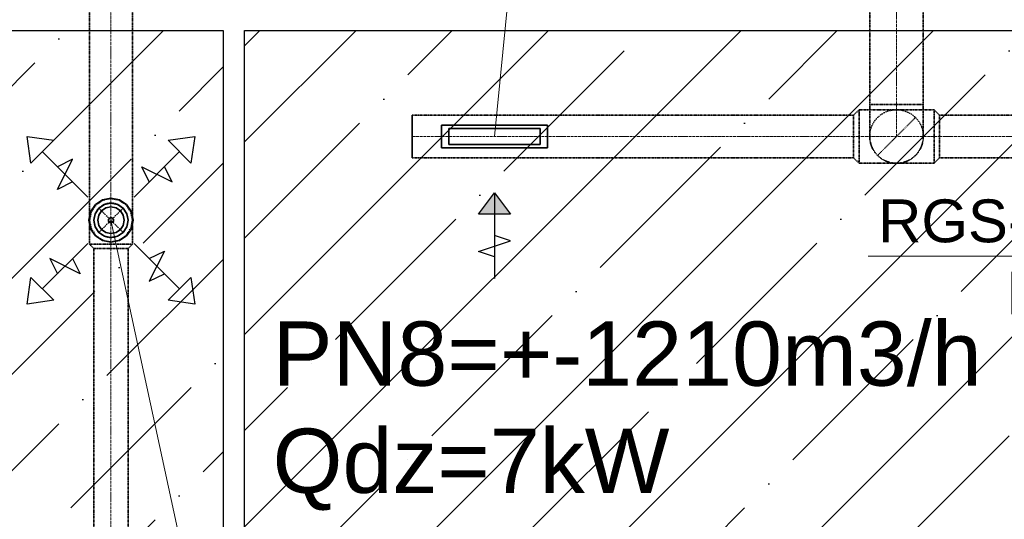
# Model space of a CAD drawing. Header units: millimetres. Extents: x -134161 to 355560, y -27497 to 30328.
# Tile 30 of 95: x -96464 to -91871, y 1743 to 4075. Entities that reach past the tile are written whole.
import ezdxf

# ---------------------------------------------------------------- set-up
doc = ezdxf.new("R2010")
doc.units = ezdxf.units.MM
for name, pattern in [('CenterLine', [17.2, 13, -2, 0.2, -2]), ('HIDDEN', [9.525, 6.35, -3.175]), ('UnderCeiling', [6.7, 4.2, -1, 0.5, -1])]:
    doc.linetypes.add(name, pattern=pattern)
doc.layers.add('AVK-A_uzdevums', color=1, linetype='CONTINUOUS', lineweight=30)
doc.layers.add('AVK-V_uzdevums', color=5, linetype='CONTINUOUS', lineweight=30)
for name, color, linetype in [('Vent-PN6-N-Iekarta', 7, 'CONTINUOUS'), ('Vent-PN6-P-Plusmas bulta', 7, 'CONTINUOUS'), ('Vent-PN7-N-Teksts-', 7, 'CONTINUOUS'), ('Vent-PN7-P', 7, 'CONTINUOUS'), ('Vent-PN7-P-Iekarta', 7, 'CONTINUOUS'), ('Vent-PN7-P-Teksts-', 7, 'CONTINUOUS'), ('Vent-PN8-N', 7, 'CONTINUOUS'), ('Vent-PN8-N-Plusmas bulta', 7, 'CONTINUOUS'), ('Vent-PN8-N-Teksts-', 7, 'CONTINUOUS')]:
    doc.layers.add(name, color=color, linetype=linetype)
doc.styles.add('Arial', font='arial.ttf', dxfattribs={"height": 187.5})
doc.styles.add('PBL', font='arial.ttf')

# ---------------------------------------------------------------- blocks, each defined once
blk = doc.blocks.new('*U133')
at = {"layer": 'Vent-PN8-N-Teksts-', "color": 7, "linetype": 'Continuous', "lineweight": 15}
for p, q in [((41666.7, 3529.9, 2200), (41551.7, 2971.1, 2200)), ((41551.7, 2971.1, 2200), (39640.2, 2971.1, 2200))]:
    blk.add_line(p, q, dxfattribs=at)
at = {"layer": 'Vent-PN8-N-Teksts-', "color": 7, "linetype": 'Continuous', "lineweight": 25, "style": 'Arial'}
for s, p in [('RGS-0-425-75', (39687.5, 3036.1, 2200)), ('L303', (40285.2, 2699.3, 2200))]:
    blk.add_text(s, height=200, dxfattribs=at).set_placement(p)
blk = doc.blocks.new('*U134')
at = {"layer": 'Vent-PN8-N-Teksts-', "color": 7, "linetype": 'Continuous', "lineweight": 15}
for p, q in [((37897.9, 3529.9, 2200), (38333.8, 7911.8, 2200)), ((38333.8, 7911.8, 2200), (40245.2, 7911.8, 2200))]:
    blk.add_line(p, q, dxfattribs=at)
at = {"layer": 'Vent-PN8-N-Teksts-', "color": 7, "linetype": 'Continuous', "lineweight": 25, "style": 'Arial'}
for s, p in [('RGS-0-425-75', (38381, 7976.8, 2200)), ('L303', (38978.7, 7640, 2200))]:
    blk.add_text(s, height=200, dxfattribs=at).set_placement(p)
blk = doc.blocks.new('*U136')
at = {"layer": 'Vent-PN7-N-Teksts-', "color": 7, "linetype": 'Continuous', "lineweight": 15}
for p, q in [((34172.4, 4883, 2300), (34419.1, 4247.1, 2300)), ((34419.1, 4247.1, 2300), (35942.2, 4247.1, 2300))]:
    blk.add_line(p, q, dxfattribs=at)
at = {"layer": 'Vent-PN7-N-Teksts-', "color": 7, "linetype": 'Continuous', "lineweight": 25, "style": 'Arial'}
for s, p in [('URH/A-125', (34466.4, 4312.1, 2300)), ('L100', (34869.9, 3975.3, 2300))]:
    blk.add_text(s, height=200, dxfattribs=at).set_placement(p)
blk = doc.blocks.new('*U137')
at = {"layer": 'Vent-PN7-N-Teksts-', "color": 7, "linetype": 'Continuous', "lineweight": 15}
for p, q in [((34172.4, 3105.8, 2300), (35197.8, -606.6, 2300)), ((35197.8, -606.6, 2300), (36720.9, -606.6, 2300))]:
    blk.add_line(p, q, dxfattribs=at)
at = {"layer": 'Vent-PN7-N-Teksts-', "color": 7, "linetype": 'Continuous', "lineweight": 25, "style": 'Arial'}
for s, p in [('URH/A-160', (35245.1, -541.6, 2300)), ('L200', (35648.5, -878.4, 2300))]:
    blk.add_text(s, height=200, dxfattribs=at).set_placement(p)
blk = doc.blocks.new('*U182')
at = {"layer": 'Vent-PN7-P-Teksts-', "color": 7, "linetype": 'Continuous', "lineweight": 15}
for p, q in [((36108.5, 3138.9, 2300), (36913, -597, 2300)), ((36913, -597, 2300), (38125.7, -597, 2300))]:
    blk.add_line(p, q, dxfattribs=at)
at = {"layer": 'Vent-PN7-P-Teksts-', "color": 7, "linetype": 'Continuous', "lineweight": 25, "style": 'Arial'}
for s, p in [('CRL-160', (36960.3, -532, 2300)), ('L200', (37208.6, -868.9, 2300))]:
    blk.add_text(s, height=200, dxfattribs=at).set_placement(p)
blk = doc.blocks.new('*U505')
at = {"layer": 'Vent-PN8-N-Plusmas bulta', "linetype": 'Continuous', "lineweight": 25}
blk.add_hatch(color=7, dxfattribs=at).paths.add_polyline_path([(37822.9, 3167.4), (37897.9, 3267.4), (37972.9, 3167.4)], flags=0)
at = {"layer": 'Vent-PN8-N-Plusmas bulta', "color": 7, "linetype": 'Continuous', "lineweight": 25}
for p, q in [((37822.9, 3167.4, 2171), (37897.9, 3267.4, 2171)), ((37897.9, 3267.4, 2171), (37897.9, 2867.4, 2171)), ((37897.9, 3267.4, 2171), (37972.9, 3167.4, 2171)), ((37822.9, 2992.4, 2171), (37972.9, 3042.4, 2171)), ((37972.9, 3042.4, 2171), (37897.9, 3067.4, 2171)), ((37897.9, 2967.4, 2171), (37822.9, 2992.4, 2171))]:
    blk.add_line(p, q, dxfattribs=at)
blk.add_3dface([(37822.9, 3167.4, 2171), (37897.9, 3267.4, 2171), (37972.9, 3167.4, 2171)], dxfattribs=at)
blk = doc.blocks.new('*U507')
at = {"layer": 'Vent-PN8-N', "color": 1, "linetype": 'UnderCeiling', "lineweight": 35}
for p, q in [((39948.2, 3654.9, 2300), (39973.2, 3629.9, 2300)), ((39948.2, 3404.9, 2300), (39973.2, 3429.9, 2300))]:
    blk.add_line(p, q, dxfattribs=at)
at = {"layer": 'Vent-PN8-N', "color": 7, "linetype": 'CenterLine', "lineweight": 18}
blk.add_line((39948.2, 3529.9, 2300), (39973.2, 3529.9, 2300), dxfattribs=at)
at = {"layer": 'Vent-PN8-N', "color": 1, "linetype": 'UnderCeiling', "lineweight": 35, "extrusion": (1, 0, 0)}
for centre, major_axis in [((39948.2, 3529.9, 2300), (0, 125)), ((39973.2, 3529.9, 2300), (0, 100))]:
    blk.add_ellipse(centre, major_axis=major_axis, ratio=1, start_param=0, end_param=3.141593, dxfattribs=at)
blk = doc.blocks.new('*U508')
at = {"layer": 'Vent-PN8-N', "color": 1, "linetype": 'UnderCeiling', "lineweight": 35}
for p, q in [((39598.2, 3654.9, 2300), (39573.2, 3629.9, 2300)), ((39598.2, 3404.9, 2300), (39573.2, 3429.9, 2300))]:
    blk.add_line(p, q, dxfattribs=at)
at = {"layer": 'Vent-PN8-N', "color": 7, "linetype": 'CenterLine', "lineweight": 18}
blk.add_line((39598.2, 3529.9, 2300), (39573.2, 3529.9, 2300), dxfattribs=at)
at = {"layer": 'Vent-PN8-N', "color": 1, "linetype": 'UnderCeiling', "lineweight": 35, "extrusion": (-1, 0, 0)}
for centre, major_axis in [((39573.2, 3529.9, 2300), (0, -100)), ((39598.2, 3529.9, 2300), (0, -125))]:
    blk.add_ellipse(centre, major_axis=major_axis, ratio=1, start_param=0, end_param=3.141593, dxfattribs=at)
blk = doc.blocks.new('*U510')
at = {"layer": 'Vent-PN8-N', "color": 1, "linetype": 'UnderCeiling', "lineweight": 35}
for p, q in [((39648.2, 3679.9, 2700), (39648.2, 6398.6, 2700)), ((39898.2, 3679.9, 2700), (39898.2, 6398.6, 2700))]:
    blk.add_line(p, q, dxfattribs=at)
at = {"layer": 'Vent-PN8-N', "color": 7, "linetype": 'CenterLine', "lineweight": 18}
blk.add_line((39773.2, 3679.9, 2700), (39773.2, 6398.6, 2700), dxfattribs=at)
blk = doc.blocks.new('*U511')
at = {"layer": 'Vent-PN8-N', "color": 7, "linetype": 'UnderCeiling', "lineweight": 18}
blk.add_line((39861.6, 3618.3, 2550), (39684.8, 3441.5, 2550), dxfattribs=at)
at = {"layer": 'Vent-PN8-N', "color": 1, "linetype": 'UnderCeiling', "lineweight": 35, "extrusion": (0, 1, 0)}
blk.add_ellipse((39773.2, 3679.9, 2700), major_axis=(-125, 0), ratio=1, start_param=0, end_param=3.141593, dxfattribs=at)
at = {"layer": 'Vent-PN8-N', "color": 1, "linetype": 'UnderCeiling', "lineweight": 35, "extrusion": (-1, 0, 0)}
for centre in [(39648.2, 3679.9, 2550), (39898.2, 3679.9, 2550)]:
    blk.add_ellipse(centre, major_axis=(0, -150), ratio=1, start_param=0, end_param=1.570796, dxfattribs=at)
at = {"layer": 'Vent-PN8-N', "color": 7, "linetype": 'CenterLine', "lineweight": 18, "extrusion": (-1, 0, 0)}
blk.add_ellipse((39773.2, 3679.9, 2550), major_axis=(0, -150), ratio=1, start_param=0, end_param=1.570796, dxfattribs=at)
at = {"layer": 'Vent-PN8-N', "color": 7, "linetype": 'HIDDEN', "lineweight": -3, "extrusion": (0, 0, -1)}
blk.add_ellipse((39773.2, 3529.9, 2550), major_axis=(-125, 0), ratio=1, start_param=0, end_param=3.141593, dxfattribs=at)
at = {"layer": 'Vent-PN8-N', "color": 1, "linetype": 'UnderCeiling', "lineweight": 35, "extrusion": (0, 0, -1)}
blk.add_ellipse((39773.2, 3529.9, 2550), major_axis=(125, 0), ratio=1, start_param=0, end_param=3.141593, dxfattribs=at)
blk = doc.blocks.new('*U512')
at = {"layer": 'Vent-PN8-N', "color": 7, "linetype": 'Continuous', "lineweight": -3}
blk.add_line((39773.2, 3529.9, 2493.8), (39773.2, 3529.9, 2492.8), dxfattribs=at)
blk = doc.blocks.new('*U513')
at = {"layer": 'Vent-PN8-N', "color": 1, "linetype": 'UnderCeiling', "lineweight": 35}
for p, q in [((39948.2, 3654.9, 2300), (39598.2, 3654.9, 2300)), ((39948.2, 3404.9, 2300), (39598.2, 3404.9, 2300))]:
    blk.add_line(p, q, dxfattribs=at)
at = {"layer": 'Vent-PN8-N', "color": 7, "linetype": 'CenterLine', "lineweight": 18}
blk.add_line((39948.2, 3529.9, 2300), (39598.2, 3529.9, 2300), dxfattribs=at)
blk = doc.blocks.new('*U514')
at = {"layer": 'Vent-PN8-N', "color": 1, "linetype": 'UnderCeiling', "lineweight": 35}
for p, q in [((39973.2, 3629.9, 2300), (42032.1, 3629.9, 2300)), ((39973.2, 3429.9, 2300), (42032.1, 3429.9, 2300))]:
    blk.add_line(p, q, dxfattribs=at)
at = {"layer": 'Vent-PN8-N', "color": 7, "linetype": 'CenterLine', "lineweight": 18}
blk.add_line((39973.2, 3529.9, 2300), (42032.1, 3529.9, 2300), dxfattribs=at)
blk = doc.blocks.new('*U516')
at = {"layer": 'Vent-PN6-N-Iekarta', "color": 1, "linetype": 'Continuous', "lineweight": 35}
for p, q in [((38145.4, 3582.4, 2186), (37650.4, 3582.4, 2186)), ((37650.4, 3477.4, 2186), (37650.4, 3582.4, 2186)), ((37685.4, 3567.4, 2200.1), (37685.4, 3492.4, 2200.1)), ((38110.4, 3567.4, 2200.1), (37685.4, 3567.4, 2200.1)), ((38110.4, 3492.4, 2200.1), (38110.4, 3567.4, 2200.1)), ((38145.4, 3582.4, 2186), (38145.4, 3477.4, 2186)), ((37685.4, 3492.4, 2200.1), (38110.4, 3492.4, 2200.1)), ((38145.4, 3477.4, 2186), (37650.4, 3477.4, 2186))]:
    blk.add_line(p, q, dxfattribs=at)
blk = doc.blocks.new('*U518')
at = {"layer": 'Vent-PN8-N', "color": 1, "linetype": 'UnderCeiling', "lineweight": 35}
for p, q in [((37514.2, 3629.9, 2300), (39573.2, 3629.9, 2300)), ((37514.2, 3429.9, 2300), (39573.2, 3429.9, 2300))]:
    blk.add_line(p, q, dxfattribs=at)
at = {"layer": 'Vent-PN8-N', "color": 7, "linetype": 'CenterLine', "lineweight": 18}
blk.add_line((37514.2, 3529.9, 2300), (39573.2, 3529.9, 2300), dxfattribs=at)
blk = doc.blocks.new('*U519')
at = {"layer": 'Vent-PN8-N', "color": 1, "linetype": 'Continuous', "lineweight": 35}
blk.add_line((37514.2, 3629.9, 2300), (37514.2, 3429.9, 2300), dxfattribs=at)
blk = doc.blocks.new('*U576')
at = {"layer": 'Vent-PN6-P-Plusmas bulta', "color": 7, "linetype": 'Continuous', "lineweight": 25}
for p, q in [((35735.1, 3406.1, 2269), (35717.5, 3529.9, 2269)), ((35717.5, 3529.9, 2269), (35841.2, 3512.2, 2269)), ((35735.1, 3406.1, 2269), (35717.5, 3529.9, 2269)), ((35717.5, 3529.9, 2269), (35841.2, 3512.2, 2269)), ((35841.2, 3512.2, 2269), (35735.1, 3406.1, 2269)), ((36375.8, 3512.2, 2269), (36499.5, 3529.9, 2269)), ((36375.8, 3512.2, 2269), (36499.5, 3529.9, 2269)), ((36481.8, 3406.1, 2269), (36375.8, 3512.2, 2269)), ((36499.5, 3529.9, 2269), (36481.8, 3406.1, 2269)), ((36499.5, 3529.9, 2269), (36481.8, 3406.1, 2269)), ((36000.3, 3247, 2269), (35788.2, 3459.2, 2269)), ((36216.7, 3247, 2269), (36428.8, 3459.2, 2269)), ((35858.9, 3282.4, 2269), (35929.6, 3423.8, 2269)), ((35929.6, 3423.8, 2269), (35858.9, 3388.5, 2269)), ((36287.4, 3317.8, 2269), (36252, 3388.5, 2269)), ((36252, 3388.5, 2269), (36393.5, 3317.8, 2269)), ((36393.5, 3317.8, 2269), (36358.1, 3388.5, 2269)), ((35929.6, 3317.8, 2269), (35858.9, 3282.4, 2269)), ((36000.3, 3030.7, 2269), (35788.2, 2818.5, 2269)), ((36216.7, 3030.7, 2269), (36428.8, 2818.5, 2269)), ((36287.4, 2960, 2269), (36358.1, 2995.3, 2269)), ((36358.1, 2995.3, 2269), (36287.4, 2853.9, 2269)), ((35964.9, 2889.2, 2269), (35823.5, 2960, 2269)), ((35823.5, 2960, 2269), (35858.9, 2889.2, 2269)), ((35929.6, 2960, 2269), (35964.9, 2889.2, 2269)), ((35717.5, 2747.8, 2269), (35735.1, 2871.6, 2269)), ((35717.5, 2747.8, 2269), (35735.1, 2871.6, 2269)), ((35735.1, 2871.6, 2269), (35841.2, 2765.5, 2269)), ((36287.4, 2853.9, 2269), (36358.1, 2889.2, 2269)), ((36375.8, 2765.5, 2269), (36481.8, 2871.6, 2269)), ((36481.8, 2871.6, 2269), (36499.5, 2747.8, 2269)), ((36481.8, 2871.6, 2269), (36499.5, 2747.8, 2269)), ((35841.2, 2765.5, 2269), (35717.5, 2747.8, 2269)), ((35841.2, 2765.5, 2269), (35717.5, 2747.8, 2269)), ((36499.5, 2747.8, 2269), (36375.8, 2765.5, 2269)), ((36499.5, 2747.8, 2269), (36375.8, 2765.5, 2269))]:
    blk.add_line(p, q, dxfattribs=at)
blk = doc.blocks.new('*U578')
at = {"layer": 'Vent-PN7-P', "color": 5, "linetype": 'UnderCeiling', "lineweight": 35}
for p, q in [((36008.5, 3026.9, 2600), (36028.5, 3006.9, 2600)), ((36208.5, 3026.9, 2600), (36188.5, 3006.9, 2600))]:
    blk.add_line(p, q, dxfattribs=at)
at = {"layer": 'Vent-PN7-P', "color": 7, "linetype": 'CenterLine', "lineweight": 18}
blk.add_line((36108.5, 3026.9, 2600), (36108.5, 3006.9, 2600), dxfattribs=at)
at = {"layer": 'Vent-PN7-P', "color": 5, "linetype": 'UnderCeiling', "lineweight": 35, "extrusion": (0, -1, 0)}
for centre, major_axis in [((36108.5, 3026.9, 2600), (100, 0)), ((36108.5, 3006.9, 2600), (80, 0))]:
    blk.add_ellipse(centre, major_axis=major_axis, ratio=1, start_param=0, end_param=3.141593, dxfattribs=at)
blk = doc.blocks.new('*U579')
at = {"layer": 'Vent-PN7-P', "color": 5, "linetype": 'UnderCeiling', "lineweight": 35}
for p, q in [((36008.5, 3026.9, 2600), (36008.5, 3250.9, 2600)), ((36208.5, 3026.9, 2600), (36208.5, 3250.9, 2600))]:
    blk.add_line(p, q, dxfattribs=at)
at = {"layer": 'Vent-PN7-P', "color": 7, "linetype": 'CenterLine', "lineweight": 18}
blk.add_line((36108.5, 3026.9, 2600), (36108.5, 3250.9, 2600), dxfattribs=at)
at = {"layer": 'Vent-PN7-P', "color": 7, "linetype": 'HIDDEN', "lineweight": -3}
for p, q in [((36051.9, 3195.4, 2476), (36165.1, 3082.3, 2476)), ((36165.1, 3195.4, 2476), (36051.9, 3082.3, 2476))]:
    blk.add_line(p, q, dxfattribs=at)
at = {"layer": 'Vent-PN7-P', "color": 7, "linetype": 'HIDDEN', "lineweight": -3, "extrusion": (0, 0, -1)}
blk.add_circle((-36108.5, 3138.9, -2476), 80, dxfattribs=at)
blk = doc.blocks.new('*U580')
at = {"layer": 'Vent-PN7-P', "color": 5, "linetype": 'UnderCeiling', "lineweight": 35}
for p, q in [((36028.5, 3006.9, 2600), (36028.5, 1267.5, 2600)), ((36188.5, 3006.9, 2600), (36188.5, 1267.5, 2600))]:
    blk.add_line(p, q, dxfattribs=at)
at = {"layer": 'Vent-PN7-P', "color": 7, "linetype": 'CenterLine', "lineweight": 18}
blk.add_line((36108.5, 3006.9, 2600), (36108.5, 1267.5, 2600), dxfattribs=at)
blk = doc.blocks.new('*U581')
at = {"layer": 'Vent-PN7-P-Iekarta', "color": 5, "linetype": 'Continuous', "lineweight": 35}
for p, q in [((36069.1, 3234, 2300), (36035.7, 3211.7, 2300)), ((36108.5, 3241.9, 2300), (36069.1, 3234, 2300)), ((36108.5, 3218.9, 2353), (36077.9, 3212.8, 2353)), ((36108.5, 3218.9, 2300), (36077.9, 3212.8, 2300)), ((36147.9, 3234, 2300), (36108.5, 3241.9, 2300)), ((36139.1, 3212.8, 2353), (36108.5, 3218.9, 2353)), ((36139.1, 3212.8, 2300), (36108.5, 3218.9, 2300)), ((36181.3, 3211.7, 2300), (36147.9, 3234, 2300)), ((36013.3, 3178.3, 2300), (36005.5, 3138.9, 2300)), ((36035.7, 3211.7, 2300), (36013.3, 3178.3, 2300)), ((36034.6, 3169.5, 2353), (36028.5, 3138.9, 2353)), ((36034.6, 3169.5, 2300), (36028.5, 3138.9, 2300)), ((36051.9, 3195.4, 2353), (36034.6, 3169.5, 2353)), ((36051.9, 3195.4, 2300), (36034.6, 3169.5, 2300)), ((36064.7, 3182.7, 2290), (36051.2, 3162.6, 2290)), ((36064.7, 3182.7, 2361), (36051.2, 3162.6, 2361)), ((36077.9, 3212.8, 2353), (36051.9, 3195.4, 2353)), ((36077.9, 3212.8, 2300), (36051.9, 3195.4, 2300)), ((36084.8, 3196.1, 2290), (36064.7, 3182.7, 2290)), ((36084.8, 3196.1, 2361), (36064.7, 3182.7, 2361)), ((36108.5, 3200.9, 2290), (36084.8, 3196.1, 2290)), ((36108.5, 3200.9, 2361), (36084.8, 3196.1, 2361)), ((36132.2, 3196.1, 2290), (36108.5, 3200.9, 2290)), ((36132.2, 3196.1, 2361), (36108.5, 3200.9, 2361)), ((36152.3, 3182.7, 2290), (36132.2, 3196.1, 2290)), ((36152.3, 3182.7, 2361), (36132.2, 3196.1, 2361)), ((36165.1, 3195.4, 2353), (36139.1, 3212.8, 2353)), ((36165.1, 3195.4, 2300), (36139.1, 3212.8, 2300)), ((36165.8, 3162.6, 2290), (36152.3, 3182.7, 2290)), ((36165.8, 3162.6, 2361), (36152.3, 3182.7, 2361)), ((36182.4, 3169.5, 2353), (36165.1, 3195.4, 2353)), ((36182.4, 3169.5, 2300), (36165.1, 3195.4, 2300)), ((36203.7, 3178.3, 2300), (36181.3, 3211.7, 2300)), ((36188.5, 3138.9, 2353), (36182.4, 3169.5, 2353)), ((36188.5, 3138.9, 2300), (36182.4, 3169.5, 2300)), ((36211.5, 3138.9, 2300), (36203.7, 3178.3, 2300)), ((36005.5, 3138.9, 2300), (36013.3, 3099.4, 2300)), ((36028.5, 3138.9, 2353), (36034.6, 3108.2, 2353)), ((36028.5, 3138.9, 2300), (36034.6, 3108.2, 2300)), ((36051.2, 3162.6, 2290), (36046.5, 3138.9, 2290)), ((36051.2, 3162.6, 2361), (36046.5, 3138.9, 2361)), ((36046.5, 3138.9, 2290), (36051.2, 3115.1, 2290)), ((36046.5, 3138.9, 2361), (36051.2, 3115.1, 2361)), ((36097.4, 3143.5, 2284), (36096.5, 3138.9, 2284)), ((36096.5, 3138.9, 2284), (36097.4, 3134.3, 2284)), ((36100, 3147.3, 2284), (36097.4, 3143.5, 2284)), ((36097.4, 3134.3, 2284), (36100, 3130.4, 2284)), ((36103.9, 3149.9, 2284), (36100, 3147.3, 2284)), ((36100, 3130.4, 2284), (36103.9, 3127.8, 2284)), ((36108.5, 3150.9, 2284), (36103.9, 3149.9, 2284)), ((36103.9, 3127.8, 2284), (36108.5, 3126.9, 2284)), ((36113.1, 3149.9, 2284), (36108.5, 3150.9, 2284)), ((36108.5, 3126.9, 2284), (36113.1, 3127.8, 2284)), ((36117, 3147.3, 2284), (36113.1, 3149.9, 2284)), ((36113.1, 3127.8, 2284), (36117, 3130.4, 2284)), ((36119.6, 3143.5, 2284), (36117, 3147.3, 2284)), ((36117, 3130.4, 2284), (36119.6, 3134.3, 2284)), ((36120.5, 3138.9, 2284), (36119.6, 3143.5, 2284)), ((36119.6, 3134.3, 2284), (36120.5, 3138.9, 2284)), ((36170.5, 3138.9, 2290), (36165.8, 3162.6, 2290)), ((36170.5, 3138.9, 2361), (36165.8, 3162.6, 2361)), ((36165.8, 3115.1, 2290), (36170.5, 3138.9, 2290)), ((36165.8, 3115.1, 2361), (36170.5, 3138.9, 2361)), ((36182.4, 3108.2, 2353), (36188.5, 3138.9, 2353)), ((36182.4, 3108.2, 2300), (36188.5, 3138.9, 2300)), ((36203.7, 3099.4, 2300), (36211.5, 3138.9, 2300)), ((36013.3, 3099.4, 2300), (36035.7, 3066, 2300)), ((36034.6, 3108.2, 2353), (36051.9, 3082.3, 2353)), ((36034.6, 3108.2, 2300), (36051.9, 3082.3, 2300)), ((36051.2, 3115.1, 2290), (36064.7, 3095, 2290)), ((36051.2, 3115.1, 2361), (36064.7, 3095, 2361)), ((36051.9, 3082.3, 2353), (36077.9, 3064.9, 2353)), ((36051.9, 3082.3, 2300), (36077.9, 3064.9, 2300)), ((36064.7, 3095, 2290), (36084.8, 3081.6, 2290)), ((36064.7, 3095, 2361), (36084.8, 3081.6, 2361)), ((36084.8, 3081.6, 2290), (36108.5, 3076.9, 2290)), ((36084.8, 3081.6, 2361), (36108.5, 3076.9, 2361)), ((36108.5, 3076.9, 2290), (36132.2, 3081.6, 2290)), ((36108.5, 3076.9, 2361), (36132.2, 3081.6, 2361)), ((36132.2, 3081.6, 2290), (36152.3, 3095, 2290)), ((36132.2, 3081.6, 2361), (36152.3, 3095, 2361)), ((36139.1, 3064.9, 2353), (36165.1, 3082.3, 2353)), ((36139.1, 3064.9, 2300), (36165.1, 3082.3, 2300)), ((36152.3, 3095, 2290), (36165.8, 3115.1, 2290)), ((36152.3, 3095, 2361), (36165.8, 3115.1, 2361)), ((36165.1, 3082.3, 2353), (36182.4, 3108.2, 2353)), ((36165.1, 3082.3, 2300), (36182.4, 3108.2, 2300)), ((36181.3, 3066, 2300), (36203.7, 3099.4, 2300)), ((36035.7, 3066, 2300), (36069.1, 3043.7, 2300)), ((36069.1, 3043.7, 2300), (36108.5, 3035.9, 2300)), ((36077.9, 3064.9, 2353), (36108.5, 3058.9, 2353)), ((36077.9, 3064.9, 2300), (36108.5, 3058.9, 2300)), ((36108.5, 3058.9, 2353), (36139.1, 3064.9, 2353)), ((36108.5, 3058.9, 2300), (36139.1, 3064.9, 2300)), ((36108.5, 3035.9, 2300), (36147.9, 3043.7, 2300)), ((36147.9, 3043.7, 2300), (36181.3, 3066, 2300))]:
    blk.add_line(p, q, dxfattribs=at)
at = {"layer": 'Vent-PN7-P-Iekarta', "color": 7, "linetype": 'HIDDEN', "lineweight": -3}
for p, q in [((36070.2, 3231.2, 2275), (36037.8, 3209.6, 2275)), ((36070.2, 3231.2, 2269), (36037.8, 3209.6, 2269)), ((36108.5, 3238.9, 2275), (36070.2, 3231.2, 2275)), ((36108.5, 3238.9, 2269), (36070.2, 3231.2, 2269)), ((36146.8, 3231.2, 2275), (36108.5, 3238.9, 2275)), ((36146.8, 3231.2, 2269), (36108.5, 3238.9, 2269)), ((36179.2, 3209.6, 2275), (36146.8, 3231.2, 2275)), ((36179.2, 3209.6, 2269), (36146.8, 3231.2, 2269)), ((36016.1, 3177.1, 2275), (36008.5, 3138.9, 2275)), ((36016.1, 3177.1, 2269), (36008.5, 3138.9, 2269)), ((36037.8, 3209.6, 2275), (36016.1, 3177.1, 2275)), ((36037.8, 3209.6, 2269), (36016.1, 3177.1, 2269)), ((36200.9, 3177.1, 2275), (36179.2, 3209.6, 2275)), ((36200.9, 3177.1, 2269), (36179.2, 3209.6, 2269)), ((36208.5, 3138.9, 2275), (36200.9, 3177.1, 2275)), ((36208.5, 3138.9, 2269), (36200.9, 3177.1, 2269)), ((36008.5, 3138.9, 2275), (36016.1, 3100.6, 2275)), ((36008.5, 3138.9, 2269), (36016.1, 3100.6, 2269)), ((36200.9, 3100.6, 2275), (36208.5, 3138.9, 2275)), ((36200.9, 3100.6, 2269), (36208.5, 3138.9, 2269)), ((36016.1, 3100.6, 2275), (36037.8, 3068.1, 2275)), ((36016.1, 3100.6, 2269), (36037.8, 3068.1, 2269)), ((36179.2, 3068.1, 2275), (36200.9, 3100.6, 2275)), ((36179.2, 3068.1, 2269), (36200.9, 3100.6, 2269)), ((36037.8, 3068.1, 2275), (36070.2, 3046.5, 2275)), ((36037.8, 3068.1, 2269), (36070.2, 3046.5, 2269)), ((36070.2, 3046.5, 2275), (36108.5, 3038.9, 2275)), ((36070.2, 3046.5, 2269), (36108.5, 3038.9, 2269)), ((36108.5, 3038.9, 2275), (36146.8, 3046.5, 2275)), ((36108.5, 3038.9, 2269), (36146.8, 3046.5, 2269)), ((36146.8, 3046.5, 2275), (36179.2, 3068.1, 2275)), ((36146.8, 3046.5, 2269), (36179.2, 3068.1, 2269))]:
    blk.add_line(p, q, dxfattribs=at)
at = {"layer": 'Vent-PN7-P-Iekarta', "color": 5, "linetype": 'Continuous', "lineweight": 35}
blk.add_circle((36108.5, 3138.9, 2284), 12, dxfattribs=at)
blk = doc.blocks.new('*U582')
at = {"layer": 'Vent-PN7-P', "color": 7, "linetype": 'Continuous', "lineweight": -3}
blk.add_line((36108.5, 3138.9, 2388), (36108.5, 3138.9, 2387), dxfattribs=at)
blk = doc.blocks.new('*U586')
at = {"layer": 'Vent-PN7-P', "color": 5, "linetype": 'UnderCeiling', "lineweight": 35}
for p, q in [((36008.5, 5673.4, 2600), (36008.5, 3250.9, 2600)), ((36208.5, 5673.4, 2600), (36208.5, 3250.9, 2600))]:
    blk.add_line(p, q, dxfattribs=at)
at = {"layer": 'Vent-PN7-P', "color": 7, "linetype": 'CenterLine', "lineweight": 18}
blk.add_line((36108.5, 5673.4, 2600), (36108.5, 3250.9, 2600), dxfattribs=at)

msp = doc.modelspace()

# ---------------------------------------------------------------- hatches: boundary and pattern name
at = {"layer": 'AVK-A_uzdevums'}
h = msp.add_hatch(dxfattribs=at)
h.set_pattern_fill('ANSI36', color=256, scale=100)
h.set_pattern_definition([(45, (-132147.12, 0), (168.3798, 617.3926), [793.75, -158.75, 0, -158.75])])
h.paths.add_polyline_path([(-98414.5, 4025), (-95514.7, 4025), (-95514.7, 680.7), (-95729.9, 680.7), (-95729.9, 247), (-98414.5, 247)])
h = msp.add_hatch(dxfattribs=at)
h.set_pattern_fill('ANSI35', color=256, scale=100)
h.set_pattern_definition([(45, (-132147.1, 0), (-449.013, 449.013), []), (45, (-131698.1, 0), (-449.013, 449.013), [793.75, -158.75, 0, -158.75])])
h.paths.add_polyline_path([(-95415.9, 4025), (-89577.5, 4025), (-89577.5, 702), (-89792.7, 702), (-89792.7, 247), (-95229, 247), (-95229, 680.7), (-95415.9, 680.7)])

# ---------------------------------------------------------------- linework, layer by layer
for points in [[(-98414.5, 4025), (-95514.7, 4025), (-95514.7, 680.7), (-95729.9, 680.7), (-95729.9, 247), (-98414.5, 247)], [(-95415.9, 4025), (-89577.5, 4025), (-89577.5, 702), (-89792.7, 702), (-89792.7, 247), (-95229, 247), (-95229, 680.7), (-95415.9, 680.7)]]:
    msp.add_lwpolyline(points, close=True, dxfattribs=at)

# ---------------------------------------------------------------- block references
at = {"layer": 'Vent-PN6-N-Iekarta'}
msp.add_blockref('*U516', (-132147.1, 0), dxfattribs=at)
at = {"layer": 'Vent-PN6-P-Plusmas bulta'}
msp.add_blockref('*U576', (-132147.1, 0), dxfattribs=at)
at = {"layer": 'Vent-PN7-N-Teksts-'}
for name in ['*U136', '*U137']:
    msp.add_blockref(name, (-132147.1, 0), dxfattribs=at)
at = {"layer": 'Vent-PN7-P'}
for name in ['*U586', '*U579', '*U582', '*U578', '*U580']:
    msp.add_blockref(name, (-132147.1, 0), dxfattribs=at)
at = {"layer": 'Vent-PN7-P-Iekarta'}
msp.add_blockref('*U581', (-132147.1, 0), dxfattribs=at)
at = {"layer": 'Vent-PN7-P-Teksts-'}
msp.add_blockref('*U182', (-132147.1, 0), dxfattribs=at)
at = {"layer": 'Vent-PN8-N'}
for name in ['*U510', '*U511', '*U518', '*U519', '*U508', '*U513', '*U507', '*U514', '*U512']:
    msp.add_blockref(name, (-132147.1, 0), dxfattribs=at)
at = {"layer": 'Vent-PN8-N-Plusmas bulta'}
msp.add_blockref('*U505', (-132147.1, 0), dxfattribs=at)
at = {"layer": 'Vent-PN8-N-Teksts-'}
for name in ['*U134', '*U133']:
    msp.add_blockref(name, (-132147.1, 0), dxfattribs=at)

# ---------------------------------------------------------------- texts
at = {"layer": 'AVK-V_uzdevums', "insert": (-95284.5, 2666.5), "char_height": 300, "width": 1929.168, "attachment_point": 1, "style": 'PBL'}
msp.add_mtext('{\\fArial|b0|i0|c186|p34;PN8=+-1210m3/h\\PQdz=7kW}', dxfattribs=at)

doc.saveas('drawing.dxf')
